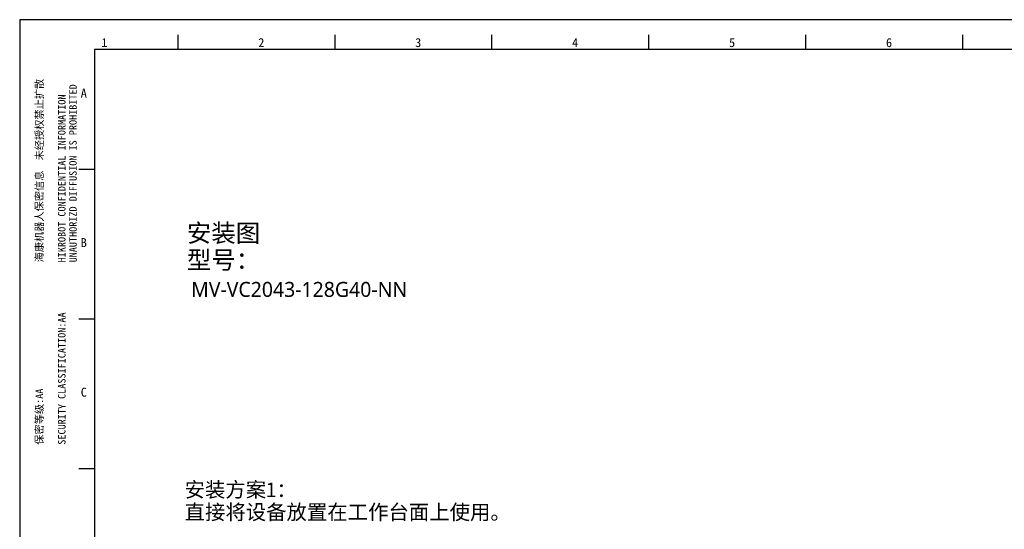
# Model space of a CAD drawing. Header units: millimetres. Extents: x 0 to 2731, y -3524 to -2222.
# Tile 95 of 221: x 1019 to 1348, y -2393 to -2222. Entities that reach past the tile are written whole.
import ezdxf

# ---------------------------------------------------------------- set-up
doc = ezdxf.new("R2010")
doc.units = ezdxf.units.MM
doc.header["$LTSCALE"] = 46.255
doc.layers.get('0').update_dxf_attribs({"linetype": 'CONTINUOUS'})
doc.layers.add('50_ALL_DETAILS', color=7, linetype='CONTINUOUS')
doc.styles.get("Standard").update_dxf_attribs({"font": 'simfang.ttf'})
doc.styles.add('TEXTSTYLE_2', font='simfang.ttf')

msp = doc.modelspace()

# ---------------------------------------------------------------- linework, layer by layer
at = {"color": 7}
for p, q in [((1018.678, -2222.462), (1018.678, -2816.462)), ((1859.678, -2222.462), (1018.678, -2222.462)), ((1071.678, -2232.462), (1071.678, -2227.463)), ((1124.178, -2232.462), (1124.178, -2227.463)), ((1176.678, -2232.462), (1176.678, -2227.463)), ((1229.178, -2232.462), (1229.178, -2227.463)), ((1281.678, -2232.462), (1281.678, -2227.463)), ((1334.178, -2232.462), (1334.178, -2227.463)), ((1043.678, -2232.462), (1043.678, -2806.462)), ((1849.678, -2232.462), (1043.678, -2232.462)), ((1038.511, -2272.462), (1043.511, -2272.462)), ((1038.511, -2322.462), (1043.511, -2322.462)), ((1038.511, -2372.462), (1043.511, -2372.462))]:
    msp.add_line(p, q, dxfattribs=at)

# ---------------------------------------------------------------- texts
at = {"color": 3, "style": 'TEXTSTYLE_2'}
for s, p in [('1', (1045.997, -2231.615)), ('2', (1098.497, -2231.615)), ('3', (1150.997, -2231.615)), ('4', (1203.497, -2231.615)), ('5', (1255.997, -2231.615)), ('6', (1308.497, -2231.615)), ('A', (1039.1, -2248.47)), ('B', (1039.1, -2298.47)), ('C', (1039.1, -2348.47))]:
    msp.add_text(s, height=3, dxfattribs=at).set_placement(p)
at = {"color": 3}
for s, p in [('HIKROBOT CONFIDENTIAL INFORMATION    ', (1034.006, -2303.58)), ('UNAUTHORIZD DIFFUSION IS PROHIBITED', (1037.756, -2303.58)), ('海康机器人保密信息  未经授权禁止扩散', (1026.506, -2303.58)), ('SECURITY CLASSIFICATION:AA', (1034.006, -2364.52)), ('保密等级:AA', (1026.506, -2364.52))]:
    msp.add_text(s, height=2.5, rotation=90, dxfattribs=at).set_placement(p)
at = {"insert": (1076.025, -2310.11), "char_height": 5, "width": 94.04536, "attachment_point": 1}
msp.add_mtext('{\\fMicrosoft YaHei UI|b0|i0|c134|p34;MV-VC2043-128G40-NN}', dxfattribs=at)
at = {"layer": '50_ALL_DETAILS', "color": 3}
for s, height, p in [('安装图', 6, (1074.597, -2296.765)), ('型号：', 6, (1074.597, -2305.765)), ('安装方案1：', 5, (1073.857, -2382.045)), ('直接将设备放置在工作台面上使用。', 5, (1073.857, -2389.545))]:
    msp.add_text(s, height=height, dxfattribs=at).set_placement(p)

doc.saveas('drawing.dxf')
